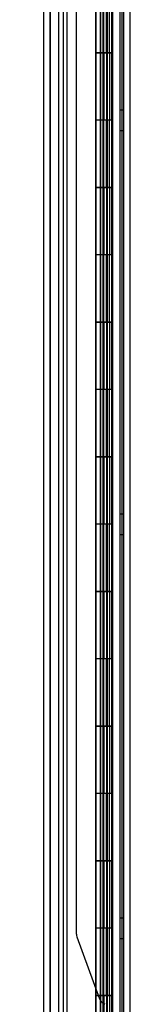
# Model space of a CAD drawing. Header units: inches. Extents: x 1 to 299, y -2 to 199.
# Tile 32 of 57: x 141.78 to 143.42, y 99.38 to 114. Entities that reach past the tile are written whole.
import ezdxf
from ezdxf.enums import TextEntityAlignment as Align
from ezdxf.lldxf.tags import DXFTag

# ---------------------------------------------------------------- set-up
doc = ezdxf.new("R2010")
doc.units = ezdxf.units.IN
doc.header["$MEASUREMENT"] = 0
for name, color, linetype in [('COM54746-48', 7, 'Continuous'), ('COM70220', 7, 'Continuous'), ('COM70739-8', 7, 'Continuous'), ('COM70839-1', 7, 'Continuous'), ('COM71196-5', 7, 'Continuous'), ('COM71210-10', 7, 'Continuous'), ('Default', 7, 'Continuous')]:
    doc.layers.add(name, color=color, linetype=linetype)
doc.styles.add('SEACAD_Times_New_Roman', font='times.ttf')
tags = doc.linetypes.add('HIDDEN2', pattern=[0.1875, 0.125, -0.0625]).pattern_tags.tags
tags[6:7] = [DXFTag(74, 4), DXFTag(75, 0), DXFTag(340, '0'), DXFTag(46, 0.0), DXFTag(50, 0.0), DXFTag(44, 0.0), DXFTag(45, 0.0)]
tags[4:5] = [DXFTag(74, 4), DXFTag(75, 0), DXFTag(340, '0'), DXFTag(46, 0.0), DXFTag(50, 0.0), DXFTag(44, 0.0), DXFTag(45, 0.0)]
doc.dimstyles.new('HAMMOND_(STH_-_300x200)', dxfattribs={"dimtxt": 1.5, "dimasz": 1.875, "dimexe": 0.75, "dimexo": 0.75, "dimgap": 0.375, "dimtad": 0, "dimtih": 1, "dimtoh": 1, "dimzin": 0, "dimdsep": 46, "dimtxsty": 'SEACAD_Times_New_Roman', "dimblk1": '_SE_FILLED', "dimblk2": '_SE_FILLED', "dimsah": 1, "dimcen": 0.75, "dimadec": 0, "dimazin": 0, "dimtfac": 0.8, "dimtofl": 0, "dimtmove": 0, "dimatfit": 3, "dimfxl": 1, "dimtolj": 1, "dimtzin": 0, "dimarcsym": 0})

# ---------------------------------------------------------------- blocks, each defined once
blk = doc.blocks.new('SE4')
at = {"layer": 'COM54746-48', "color": 7, "linetype": 'HIDDEN2'}
for p, q in [((142.425, 121.506), (142.425, 73.506)), ((143.266, 121.506), (143.266, 73.506)), ((142.98, 120.506), (142.98, 73.506)), ((143.08, 73.506), (143.08, 120.506)), ((142.975, 114.506), (142.975, 113.505)), ((143.019, 114.506), (143.019, 113.505)), ((143.025, 114.506), (143.025, 113.505)), ((143.03, 113.506), (143.03, 114.506)), ((143.071, 113.506), (143.071, 114.506)), ((143.085, 113.505), (143.085, 114.506)), ((143.116, 113.506), (143.116, 114.506)), ((143.165, 113.506), (143.165, 114.506)), ((142.975, 113.507), (142.913, 113.507)), ((142.975, 113.507), (143.019, 113.507)), ((142.975, 113.506), (142.975, 112.506)), ((143.147, 113.507), (143.019, 113.507)), ((143.019, 112.506), (143.019, 113.505)), ((143.025, 112.506), (143.025, 113.505)), ((143.03, 113.506), (143.03, 112.506)), ((143.071, 113.506), (143.071, 112.506)), ((143.085, 112.506), (143.085, 113.505)), ((143.147, 113.505), (143.147, 113.506)), ((143.147, 112.506), (143.147, 113.505)), ((143.156, 113.506), (143.156, 112.506)), ((143.165, 113.506), (143.16, 113.506)), ((143.16, 112.506), (143.16, 113.506)), ((143.165, 112.506), (143.165, 113.506)), ((143.328, 112.658), (143.266, 112.658)), ((142.975, 112.506), (142.975, 111.505)), ((143.019, 112.506), (143.019, 111.505)), ((143.025, 112.506), (143.025, 111.505)), ((143.03, 111.506), (143.03, 112.506)), ((143.071, 111.506), (143.071, 112.506)), ((143.085, 111.505), (143.085, 112.506)), ((143.116, 111.506), (143.116, 112.506)), ((143.165, 112.506), (143.16, 112.506)), ((143.165, 111.506), (143.165, 112.506)), ((143.266, 112.354), (143.328, 112.354)), ((142.975, 111.507), (142.913, 111.507)), ((142.975, 111.507), (143.019, 111.507)), ((142.975, 111.506), (142.975, 110.506)), ((143.147, 111.507), (143.019, 111.507)), ((143.019, 110.506), (143.019, 111.505)), ((143.025, 110.506), (143.025, 111.505)), ((143.03, 111.506), (143.03, 110.506)), ((143.071, 111.506), (143.071, 110.506)), ((143.085, 110.506), (143.085, 111.505)), ((143.147, 111.505), (143.147, 111.506)), ((143.147, 110.506), (143.147, 111.505)), ((143.156, 111.506), (143.156, 110.506)), ((143.165, 111.506), (143.16, 111.506)), ((143.16, 110.506), (143.16, 111.506)), ((143.165, 110.506), (143.165, 111.506)), ((142.975, 110.506), (142.975, 109.505)), ((143.019, 110.506), (143.019, 109.505)), ((143.025, 110.506), (143.025, 109.505)), ((143.03, 109.506), (143.03, 110.506)), ((143.071, 109.506), (143.071, 110.506)), ((143.085, 109.505), (143.085, 110.506)), ((143.116, 109.506), (143.116, 110.506)), ((143.165, 110.506), (143.16, 110.506)), ((143.165, 109.506), (143.165, 110.506)), ((142.975, 109.507), (142.913, 109.507)), ((142.975, 109.507), (143.019, 109.507)), ((142.975, 109.506), (142.975, 108.506)), ((143.147, 109.507), (143.019, 109.507)), ((143.019, 108.506), (143.019, 109.505)), ((143.025, 108.506), (143.025, 109.505)), ((143.03, 109.506), (143.03, 108.506)), ((143.071, 109.506), (143.071, 108.506)), ((143.085, 108.506), (143.085, 109.505)), ((143.147, 109.505), (143.147, 109.506)), ((143.147, 108.506), (143.147, 109.505)), ((143.156, 109.506), (143.156, 108.506)), ((143.165, 109.506), (143.16, 109.506)), ((143.16, 108.506), (143.16, 109.506)), ((143.165, 108.506), (143.165, 109.506)), ((142.975, 108.506), (142.975, 107.505)), ((143.019, 108.506), (143.019, 107.505)), ((143.025, 108.506), (143.025, 107.505)), ((143.03, 107.506), (143.03, 108.506)), ((143.071, 107.506), (143.071, 108.506)), ((143.085, 107.505), (143.085, 108.506)), ((143.116, 107.506), (143.116, 108.506)), ((143.165, 108.506), (143.16, 108.506)), ((143.165, 107.506), (143.165, 108.506)), ((142.975, 107.507), (142.913, 107.507)), ((142.975, 107.507), (143.019, 107.507)), ((142.975, 107.506), (142.975, 106.506)), ((143.147, 107.507), (143.019, 107.507)), ((143.019, 106.506), (143.019, 107.505)), ((143.025, 106.506), (143.025, 107.505)), ((143.03, 107.506), (143.03, 106.506)), ((143.071, 107.506), (143.071, 106.506)), ((143.085, 106.506), (143.085, 107.505)), ((143.147, 107.505), (143.147, 107.506)), ((143.147, 106.506), (143.147, 107.505)), ((143.156, 107.506), (143.156, 106.506)), ((143.165, 107.506), (143.16, 107.506)), ((143.16, 106.506), (143.16, 107.506)), ((143.165, 106.506), (143.165, 107.506)), ((143.328, 106.658), (143.266, 106.658)), ((142.975, 106.506), (142.975, 105.505)), ((143.019, 106.506), (143.019, 105.505)), ((143.025, 106.506), (143.025, 105.505)), ((143.03, 105.506), (143.03, 106.506)), ((143.071, 105.506), (143.071, 106.506)), ((143.085, 105.505), (143.085, 106.506)), ((143.116, 105.506), (143.116, 106.506)), ((143.165, 106.506), (143.16, 106.506)), ((143.165, 105.506), (143.165, 106.506)), ((143.266, 106.354), (143.328, 106.354)), ((142.975, 105.507), (142.913, 105.507)), ((142.975, 105.507), (143.019, 105.507)), ((142.975, 105.506), (142.975, 104.506)), ((143.147, 105.507), (143.019, 105.507)), ((143.019, 104.506), (143.019, 105.505)), ((143.025, 104.506), (143.025, 105.505)), ((143.03, 105.506), (143.03, 104.506)), ((143.071, 105.506), (143.071, 104.506)), ((143.085, 104.506), (143.085, 105.505)), ((143.147, 105.505), (143.147, 105.506)), ((143.147, 104.506), (143.147, 105.505)), ((143.156, 105.506), (143.156, 104.506)), ((143.165, 105.506), (143.16, 105.506)), ((143.16, 104.506), (143.16, 105.506)), ((143.165, 104.506), (143.165, 105.506)), ((142.975, 104.506), (142.975, 103.505)), ((143.019, 104.506), (143.019, 103.505)), ((143.025, 104.506), (143.025, 103.505)), ((143.03, 103.506), (143.03, 104.506)), ((143.071, 103.506), (143.071, 104.506)), ((143.085, 103.505), (143.085, 104.506)), ((143.116, 103.506), (143.116, 104.506)), ((143.165, 104.506), (143.16, 104.506)), ((143.165, 103.506), (143.165, 104.506)), ((142.975, 103.507), (142.913, 103.507)), ((142.975, 103.507), (143.019, 103.507)), ((142.975, 103.506), (142.975, 102.506)), ((143.147, 103.507), (143.019, 103.507)), ((143.019, 102.506), (143.019, 103.505)), ((143.025, 102.506), (143.025, 103.505)), ((143.03, 103.506), (143.03, 102.506)), ((143.071, 103.506), (143.071, 102.506)), ((143.085, 102.506), (143.085, 103.505)), ((143.147, 103.505), (143.147, 103.506)), ((143.147, 102.506), (143.147, 103.505)), ((143.156, 103.506), (143.156, 102.506)), ((143.165, 103.506), (143.16, 103.506)), ((143.16, 102.506), (143.16, 103.506)), ((143.165, 102.506), (143.165, 103.506)), ((142.975, 102.506), (142.975, 101.505)), ((143.019, 102.506), (143.019, 101.505)), ((143.025, 102.506), (143.025, 101.505)), ((143.03, 101.506), (143.03, 102.506)), ((143.071, 101.506), (143.071, 102.506)), ((143.085, 101.505), (143.085, 102.506)), ((143.116, 101.506), (143.116, 102.506)), ((143.165, 102.506), (143.16, 102.506)), ((143.165, 101.506), (143.165, 102.506)), ((142.975, 101.507), (142.913, 101.507)), ((142.975, 101.507), (143.019, 101.507)), ((142.975, 101.506), (142.975, 100.506)), ((143.147, 101.507), (143.019, 101.507)), ((143.019, 100.506), (143.019, 101.505)), ((143.025, 100.506), (143.025, 101.505)), ((143.03, 101.506), (143.03, 100.506)), ((143.071, 101.506), (143.071, 100.506)), ((143.085, 100.506), (143.085, 101.505)), ((143.147, 101.505), (143.147, 101.506)), ((143.147, 100.506), (143.147, 101.505)), ((143.156, 101.506), (143.156, 100.506)), ((143.165, 101.506), (143.16, 101.506)), ((143.16, 100.506), (143.16, 101.506)), ((143.165, 100.506), (143.165, 101.506)), ((143.328, 100.658), (143.266, 100.658)), ((142.975, 100.506), (142.975, 99.505)), ((143.019, 100.506), (143.019, 99.505)), ((143.025, 100.506), (143.025, 99.505)), ((143.03, 99.506), (143.03, 100.506)), ((143.071, 99.506), (143.071, 100.506)), ((143.085, 99.505), (143.085, 100.506)), ((143.116, 99.506), (143.116, 100.506)), ((143.165, 100.506), (143.16, 100.506)), ((143.165, 99.506), (143.165, 100.506)), ((143.266, 100.354), (143.328, 100.354)), ((142.975, 99.507), (142.913, 99.507)), ((142.975, 99.507), (143.019, 99.507)), ((142.975, 99.506), (142.975, 98.506)), ((143.147, 99.507), (143.019, 99.507)), ((143.019, 98.506), (143.019, 99.505)), ((143.025, 98.506), (143.025, 99.505)), ((143.03, 99.506), (143.03, 98.506)), ((143.071, 99.506), (143.071, 98.506)), ((143.085, 98.506), (143.085, 99.505)), ((143.147, 99.505), (143.147, 99.506)), ((143.147, 98.506), (143.147, 99.505)), ((143.156, 99.506), (143.156, 98.506)), ((143.165, 99.506), (143.16, 99.506)), ((143.16, 98.506), (143.16, 99.506)), ((143.165, 98.506), (143.165, 99.506))]:
    blk.add_line(p, q, dxfattribs=at)
at = {"layer": 'COM54746-48', "color": 7, "linetype": 'Continuous'}
for p, q in [((142.913, 114.506), (142.913, 113.505)), ((143.147, 113.506), (143.147, 114.506)), ((143.156, 113.506), (143.156, 114.506)), ((143.16, 114.506), (143.16, 113.506)), ((143.116, 113.506), (142.913, 113.506)), ((142.913, 113.506), (142.913, 112.506)), ((143.147, 113.505), (142.913, 113.505)), ((143.116, 113.506), (143.116, 112.506)), ((143.16, 113.506), (143.116, 113.506)), ((142.913, 112.506), (142.913, 111.505)), ((143.116, 112.506), (142.913, 112.506)), ((143.116, 112.506), (142.913, 112.506)), ((143.16, 112.506), (143.116, 112.506)), ((143.147, 111.506), (143.147, 112.506)), ((143.156, 111.506), (143.156, 112.506)), ((143.16, 112.506), (143.16, 111.506)), ((143.116, 111.506), (142.913, 111.506)), ((142.913, 111.506), (142.913, 110.506)), ((143.147, 111.505), (142.913, 111.505)), ((143.116, 111.506), (143.116, 110.506)), ((143.16, 111.506), (143.116, 111.506)), ((142.913, 110.506), (142.913, 109.505)), ((143.116, 110.506), (142.913, 110.506)), ((143.116, 110.506), (142.913, 110.506)), ((143.16, 110.506), (143.116, 110.506)), ((143.147, 109.506), (143.147, 110.506)), ((143.156, 109.506), (143.156, 110.506)), ((143.16, 110.506), (143.16, 109.506)), ((143.116, 109.506), (142.913, 109.506)), ((142.913, 109.506), (142.913, 108.506)), ((143.147, 109.505), (142.913, 109.505)), ((143.116, 109.506), (143.116, 108.506)), ((143.16, 109.506), (143.116, 109.506)), ((142.913, 108.506), (142.913, 107.505)), ((143.116, 108.506), (142.913, 108.506)), ((143.116, 108.506), (142.913, 108.506)), ((143.16, 108.506), (143.116, 108.506)), ((143.147, 107.506), (143.147, 108.506)), ((143.156, 107.506), (143.156, 108.506)), ((143.16, 108.506), (143.16, 107.506)), ((143.116, 107.506), (142.913, 107.506)), ((142.913, 107.506), (142.913, 106.506)), ((143.147, 107.505), (142.913, 107.505)), ((143.116, 107.506), (143.116, 106.506)), ((143.16, 107.506), (143.116, 107.506)), ((142.913, 106.506), (142.913, 105.505)), ((143.116, 106.506), (142.913, 106.506)), ((143.116, 106.506), (142.913, 106.506)), ((143.16, 106.506), (143.116, 106.506)), ((143.147, 105.506), (143.147, 106.506)), ((143.156, 105.506), (143.156, 106.506)), ((143.16, 106.506), (143.16, 105.506)), ((143.116, 105.506), (142.913, 105.506)), ((142.913, 105.506), (142.913, 104.506)), ((143.147, 105.505), (142.913, 105.505)), ((143.116, 105.506), (143.116, 104.506)), ((143.16, 105.506), (143.116, 105.506)), ((142.913, 104.506), (142.913, 103.505)), ((143.116, 104.506), (142.913, 104.506)), ((143.116, 104.506), (142.913, 104.506)), ((143.16, 104.506), (143.116, 104.506)), ((143.147, 103.506), (143.147, 104.506)), ((143.156, 103.506), (143.156, 104.506)), ((143.16, 104.506), (143.16, 103.506)), ((143.116, 103.506), (142.913, 103.506)), ((142.913, 103.506), (142.913, 102.506)), ((143.147, 103.505), (142.913, 103.505)), ((143.116, 103.506), (143.116, 102.506)), ((143.16, 103.506), (143.116, 103.506)), ((142.913, 102.506), (142.913, 101.505)), ((143.116, 102.506), (142.913, 102.506)), ((143.116, 102.506), (142.913, 102.506)), ((143.16, 102.506), (143.116, 102.506)), ((143.147, 101.506), (143.147, 102.506)), ((143.156, 101.506), (143.156, 102.506)), ((143.16, 102.506), (143.16, 101.506)), ((143.116, 101.506), (142.913, 101.506)), ((142.913, 101.506), (142.913, 100.506)), ((143.147, 101.505), (142.913, 101.505)), ((143.116, 101.506), (143.116, 100.506)), ((143.16, 101.506), (143.116, 101.506)), ((142.913, 100.506), (142.913, 99.505)), ((143.116, 100.506), (142.913, 100.506)), ((143.116, 100.506), (142.913, 100.506)), ((143.16, 100.506), (143.116, 100.506)), ((143.147, 99.506), (143.147, 100.506)), ((143.156, 99.506), (143.156, 100.506)), ((143.16, 100.506), (143.16, 99.506)), ((143.116, 99.506), (142.913, 99.506)), ((142.913, 99.506), (142.913, 98.506)), ((143.147, 99.505), (142.913, 99.505)), ((143.116, 99.506), (143.116, 98.506)), ((143.16, 99.506), (143.116, 99.506))]:
    blk.add_line(p, q, dxfattribs=at)
at = {"layer": 'COM70220', "color": 7, "linetype": 'HIDDEN2'}
for p, q in [((142.237, 72.945), (142.237, 122.005)), ((142.238, 72.945), (142.238, 122.005)), ((142.24, 72.945), (142.24, 122.005)), ((142.486, 72.945), (142.486, 122.005))]:
    blk.add_line(p, q, dxfattribs=at)
at = {"layer": 'COM70739-8', "color": 7, "linetype": 'HIDDEN2'}
blk.add_line((143.298, 121.74), (143.298, 73.12), dxfattribs=at)
at = {"layer": 'COM70839-1', "color": 7, "linetype": 'HIDDEN2'}
for p, q in [((142.625, 100.421), (142.625, 120.063)), ((143.084, 98.161), (143.084, 120.063)), ((143.156, 98.161), (143.156, 120.063)), ((142.632, 100.379), (142.964, 99.46))]:
    blk.add_line(p, q, dxfattribs=at)
for centre, radius, start, end in [((142.75, 100.421), 0.125, 180, 199.8633), ((143.082, 99.503), 0.125, 199.8633, 244.8156), ((142.986, 99.299), 0.1, 51.6473, 64.8156)]:
    blk.add_arc(centre, radius, start, end, dxfattribs=at)
at = {"layer": 'COM71196-5', "color": 7, "linetype": 'Continuous'}
for p, q in [((142.141, 72.43), (142.141, 122.582)), ((142.911, 72.335), (142.911, 122.677))]:
    blk.add_line(p, q, dxfattribs=at)
at = {"layer": 'COM71196-5', "color": 7, "linetype": 'HIDDEN2'}
for p, q in [((142.236, 72.43), (142.236, 122.582)), ((143.016, 122.147), (143.016, 72.647))]:
    blk.add_line(p, q, dxfattribs=at)
at = {"layer": 'COM71210-10', "color": 7, "linetype": 'HIDDEN2'}
for p, q in [((142.361, 72.742), (142.361, 122.052)), ((143.423, 72.742), (143.423, 122.052))]:
    blk.add_line(p, q, dxfattribs=at)
at = {"layer": 'COM71210-10', "color": 7, "linetype": 'Continuous'}
blk.add_line((143.328, 72.742), (143.328, 122.052), dxfattribs=at)
blk = doc.blocks.new('DMBLK5')
at = {"layer": 'Default', "linetype": 'Continuous', "transparency": 16777216}
for points in [[(128.387, 120.897), (129.012, 120.897), (128.7, 122.772)], [(128.387, 74.115), (128.7, 72.24), (129.012, 74.115)]]:
    blk.add_hatch(color=7, dxfattribs=at).paths.add_polyline_path(points)
at = {"layer": 'Default', "color": 7, "linetype": 'Continuous', "transparency": 16777216}
for p, q in [((141.581, 122.772), (127.95, 122.772)), ((128.7, 122.772), (128.7, 98.781)), ((128.7, 93.981), (128.7, 72.24)), ((141.581, 72.24), (127.95, 72.24))]:
    blk.add_line(p, q, dxfattribs=at)
at = {"layer": 'Default', "color": 7, "linetype": 'Continuous', "transparency": 16777216, "style": 'SEACAD_Times_New_Roman'}
for s, p in [('50.53', (126.14, 98.256)), ('DOOR', (125.554, 96.006))]:
    blk.add_text(s, height=1.5, dxfattribs=at).set_placement(p, align=Align.TOP_LEFT)
blk = doc.blocks.new('_SE_FILLED')
at = {"color": 0}
blk.add_line((0, 0), (-1, 0), dxfattribs=at)
blk.add_solid([(0, 0), (-1, -0.1665), (-1, 0.1665), (0, 0)], dxfattribs=at)

msp = doc.modelspace()

# ---------------------------------------------------------------- block references
at = {"layer": 'Default'}
msp.add_blockref('SE4', (0, 0), dxfattribs=at)

# ---------------------------------------------------------------- dimensions: what is measured, and where the dimension line sits
at = {"layer": 'Default', "color": 7, "linetype": 'Continuous'}
dim = msp.add_linear_dim(base=(128.7, 122.772), p1=(142.331, 122.772), p2=(142.331, 72.24), angle=270, text='\\A1;<>\\PDOOR', dimstyle='HAMMOND_(STH_-_300x200)', dxfattribs=at)
dim.commit()
dim.dimension.update_dxf_attribs({"geometry": 'DMBLK5', "text_midpoint": (128.7, 97.506), "dimtype": 161})

doc.saveas('drawing.dxf')
